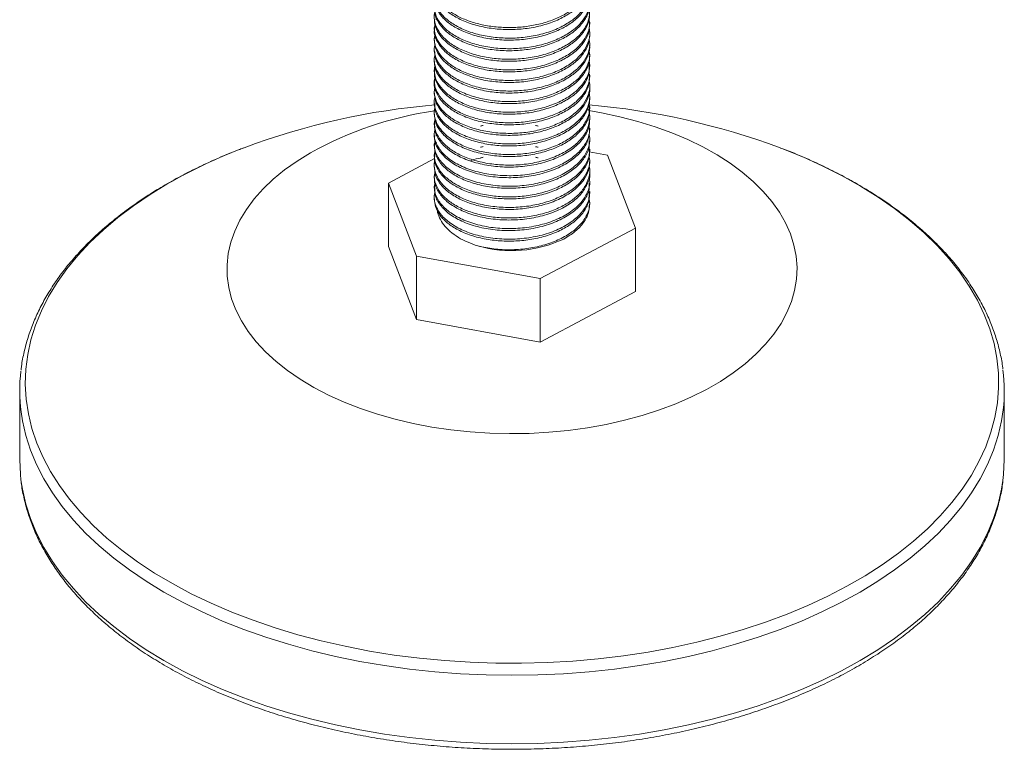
# Model space of a CAD drawing. Header units: millimetres. Extents: x 0 to 210, y 0 to 297.
# Tile 11 of 14: x 117 to 155, y 148 to 176. Entities that reach past the tile are written whole.
import ezdxf

# ---------------------------------------------------------------- set-up
doc = ezdxf.new("R2010")
doc.units = ezdxf.units.MM

msp = doc.modelspace()

# ---------------------------------------------------------------- linework, layer by layer
at = {"color": 7, "linetype": 'Continuous', "lineweight": 15}
for p, q in [((139.065, 175.576), (139.065, 175.653)), ((133.065, 175.449), (133.065, 175.371)), ((139.065, 175.167), (139.065, 175.245)), ((133.065, 175.04), (133.065, 174.963)), ((139.065, 174.759), (139.065, 174.836)), ((133.065, 174.632), (133.065, 174.555)), ((139.065, 174.351), (139.065, 174.428)), ((133.065, 174.224), (133.065, 174.147)), ((133.065, 173.816), (133.065, 173.738)), ((139.065, 173.942), (139.065, 174.02)), ((133.065, 173.407), (133.065, 173.33)), ((139.065, 173.534), (139.065, 173.611)), ((133.065, 172.999), (133.065, 172.922)), ((139.065, 173.126), (139.065, 173.203)), ((133.065, 172.591), (133.065, 172.513)), ((139.065, 172.718), (139.065, 172.795)), ((133.065, 172.182), (133.065, 172.105)), ((139.065, 172.309), (139.065, 172.387)), ((133.065, 171.774), (133.065, 171.697)), ((139.065, 171.901), (139.065, 171.978)), ((139.065, 171.493), (139.065, 171.57)), ((133.065, 171.366), (133.065, 171.289)), ((139.065, 171.085), (139.065, 171.162)), ((133.065, 170.958), (133.065, 170.88)), ((139.75, 170.532), (139.048, 170.659)), ((139.065, 170.676), (139.065, 170.754)), ((133.08, 170.392), (131.296, 169.447)), ((133.065, 170.549), (133.065, 170.472)), ((139.065, 170.268), (139.065, 170.345)), ((140.835, 167.714), (139.75, 170.532)), ((133.065, 170.141), (133.065, 170.064)), ((139.065, 169.86), (139.065, 169.937)), ((133.065, 169.733), (133.065, 169.656)), ((139.065, 169.451), (139.065, 169.529)), ((131.296, 169.447), (132.381, 166.63)), ((131.296, 169.447), (131.296, 166.998)), ((133.065, 169.325), (133.065, 169.247)), ((139.065, 169.043), (139.065, 169.12)), ((133.065, 168.916), (133.065, 168.839)), ((139.065, 168.635), (139.065, 168.712)), ((137.15, 165.763), (140.835, 167.714)), ((140.835, 167.714), (140.835, 165.264)), ((131.296, 166.998), (132.381, 164.18)), ((132.381, 166.63), (137.15, 165.763)), ((132.381, 166.63), (132.381, 164.18)), ((137.15, 165.763), (137.15, 163.313)), ((137.15, 163.313), (140.835, 165.264)), ((132.381, 164.18), (137.15, 163.313)), ((117.065, 161.425), (117.065, 158.782)), ((155.065, 158.782), (155.065, 161.425))]:
    msp.add_line(p, q, dxfattribs=at)
at = {"color": 7, "linetype": 'Continuous', "lineweight": 15, "flags": 128}
for points in [[(128.287, 170.621), (127.769, 170.301), (127.29, 169.96), (126.854, 169.602), (126.461, 169.227), (126.114, 168.837), (125.814, 168.434), (125.563, 168.02), (125.363, 167.598), (125.213, 167.168), (125.115, 166.733), (125.069, 166.295), (125.076, 165.857), (125.134, 165.42), (125.245, 164.986), (125.408, 164.558), (125.621, 164.138), (125.885, 163.726), (126.196, 163.327), (126.555, 162.94), (126.959, 162.569), (127.406, 162.215), (127.895, 161.879), (128.423, 161.564), (128.987, 161.27), (129.584, 161), (130.213, 160.754), (130.869, 160.534), (131.551, 160.34), (132.254, 160.174), (132.974, 160.037), (133.71, 159.928), (134.457, 159.849), (135.212, 159.8), (135.97, 159.781), (136.729, 159.792), (137.485, 159.834), (138.235, 159.906), (138.973, 160.007), (139.698, 160.137), (140.406, 160.296), (141.093, 160.483), (141.756, 160.697), (142.392, 160.936), (142.998, 161.201), (143.57, 161.489), (144.107, 161.798), (144.606, 162.129), (145.064, 162.479), (145.479, 162.846), (145.849, 163.229), (146.173, 163.625), (146.448, 164.034), (146.674, 164.452), (146.849, 164.879), (146.973, 165.311), (147.045, 165.748), (147.065, 166.186), (147.032, 166.624), (146.947, 167.059), (146.81, 167.491), (146.622, 167.915), (146.384, 168.332), (146.096, 168.737), (145.761, 169.131), (145.379, 169.51), (144.953, 169.872), (144.485, 170.218), (143.977, 170.543), (143.43, 170.848), (142.849, 171.13), (142.236, 171.388), (141.593, 171.621), (140.923, 171.828), (140.231, 172.008), (139.519, 172.16), (139.034, 172.246)], [(117.065, 158.782), (117.091, 158.208), (117.113, 158.004)], [(155.013, 157.969), (155.039, 158.208), (155.065, 158.782)]]:
    msp.add_lwpolyline(points, dxfattribs=at)
at = {"color": 8, "linetype": 'Continuous', "lineweight": 15, "flags": 128}
for points in [[(122.784, 169.429), (122.101, 169.014), (121.458, 168.578), (120.855, 168.124), (120.294, 167.651), (119.778, 167.163), (119.307, 166.659), (118.882, 166.142), (118.506, 165.612), (118.178, 165.072), (117.901, 164.522), (117.674, 163.965), (117.498, 163.401), (117.374, 162.834), (117.302, 162.263), (117.282, 161.69), (117.315, 161.118), (117.4, 160.548), (117.537, 159.981), (117.726, 159.419), (117.966, 158.863), (118.256, 158.316), (118.596, 157.778), (118.984, 157.251), (119.42, 156.737), (119.903, 156.237), (120.43, 155.752), (121.002, 155.284), (121.615, 154.835), (122.268, 154.404), (122.96, 153.994), (123.688, 153.605), (124.451, 153.24), (125.247, 152.898), (126.072, 152.58), (126.925, 152.289), (127.804, 152.024), (128.706, 151.785), (129.628, 151.575), (130.568, 151.393), (131.524, 151.24), (132.492, 151.116), (133.47, 151.022), (134.456, 150.958), (135.446, 150.924), (136.437, 150.921), (137.428, 150.947), (138.415, 151.004), (139.395, 151.09), (140.366, 151.206), (141.325, 151.352), (142.269, 151.527), (143.196, 151.73), (144.103, 151.961), (144.988, 152.22), (145.848, 152.505), (146.68, 152.816), (147.483, 153.152), (148.255, 153.512), (148.992, 153.895), (149.693, 154.299), (150.356, 154.725), (150.98, 155.17), (151.561, 155.634), (152.1, 156.114), (152.594, 156.611), (153.042, 157.122), (153.442, 157.645), (153.794, 158.18), (154.097, 158.726), (154.35, 159.279), (154.551, 159.84), (154.701, 160.406), (154.799, 160.975), (154.845, 161.547), (154.838, 162.12), (154.779, 162.691), (154.668, 163.26), (154.506, 163.825), (154.291, 164.383), (154.026, 164.935), (153.711, 165.478), (153.347, 166.01), (152.934, 166.531), (152.475, 167.038), (151.97, 167.531), (151.42, 168.007), (150.828, 168.466), (150.194, 168.907), (149.521, 169.327), (148.811, 169.727), (148.065, 170.104), (147.286, 170.458), (146.475, 170.788), (146.412, 170.812)], [(149.5, 153.669), (148.779, 153.274), (148.022, 152.901), (147.233, 152.552), (146.413, 152.226), (145.565, 151.926), (144.691, 151.652), (143.793, 151.405), (142.874, 151.185), (141.937, 150.994), (140.983, 150.831), (140.016, 150.697), (139.038, 150.592), (138.051, 150.517), (137.06, 150.472), (136.065, 150.457), (135.071, 150.472), (134.079, 150.517), (133.093, 150.592), (132.115, 150.697), (131.148, 150.831), (130.194, 150.994), (129.256, 151.185), (128.337, 151.405), (127.439, 151.652), (126.565, 151.926), (125.717, 152.226), (124.897, 152.552), (124.108, 152.901), (123.352, 153.274), (122.63, 153.669), (121.946, 154.086), (121.3, 154.523), (120.694, 154.978), (120.131, 155.451), (119.611, 155.941), (119.136, 156.446), (118.708, 156.964), (118.327, 157.495), (117.995, 158.036), (117.713, 158.586), (117.48, 159.145), (117.299, 159.709), (117.169, 160.279), (117.116, 160.621)], [(155.024, 160.703), (154.961, 160.279), (154.831, 159.709), (154.65, 159.145), (154.418, 158.586), (154.135, 158.036), (153.803, 157.495), (153.423, 156.964), (152.994, 156.446), (152.52, 155.941), (152, 155.451), (151.437, 154.978), (150.831, 154.523), (150.185, 154.086), (149.5, 153.669)], [(117.113, 158.004), (117.169, 157.636), (117.299, 157.066), (117.48, 156.502), (117.713, 155.943), (117.995, 155.393), (118.327, 154.851), (118.708, 154.321), (119.136, 153.803), (119.611, 153.298), (120.131, 152.808), (120.694, 152.335), (121.3, 151.88), (121.946, 151.443), (122.63, 151.026), (123.352, 150.631), (124.108, 150.258), (124.897, 149.909), (125.717, 149.583), (126.565, 149.283), (127.439, 149.009), (128.337, 148.762), (129.256, 148.542), (130.194, 148.351), (131.148, 148.187), (132.115, 148.053), (133.093, 147.949), (134.079, 147.874), (135.071, 147.829), (136.065, 147.814), (137.06, 147.829), (138.051, 147.874), (139.038, 147.949), (140.016, 148.053), (140.983, 148.187), (141.937, 148.351), (142.874, 148.542), (143.793, 148.762), (144.691, 149.009), (145.565, 149.283), (146.413, 149.583), (147.233, 149.909), (148.022, 150.258), (148.779, 150.631), (149.5, 151.026), (150.185, 151.443), (150.831, 151.88), (151.437, 152.335), (152, 152.808), (152.52, 153.298), (152.994, 153.803), (153.423, 154.321), (153.803, 154.851), (154.135, 155.393), (154.418, 155.943), (154.65, 156.502), (154.831, 157.066), (154.961, 157.636), (155.013, 157.969)]]:
    msp.add_lwpolyline(points, dxfattribs=at)
at = {"color": 7, "linetype": 'Continuous', "lineweight": 15}
for centre, radius, start, end in [((135.467, 144.661), 27.909, 94.8985, 110.4266), ((135.204, 158.071), 14.331, 98.5451, 118.8598), ((136.577, 144.276), 28.3, 69.6639, 84.996), ((136.053, 171.588), 4.746, 254.0085, 295.0487), ((123.419, 161.425), 6.354, 173.0391, 187.2718), ((148.712, 161.425), 6.353, 353.4738, 7.2375)]:
    msp.add_arc(centre, radius, start, end, dxfattribs=at)
at = {"color": 8, "linetype": 'Continuous', "lineweight": 15}
msp.add_arc((132.94, 151.674), 20.455, 110.6505, 119.7712, dxfattribs=at)
at = {"color": 7, "linetype": 'Continuous', "lineweight": 15}
for points, knots in [([(139.058, 177.209), (139.051, 177.096), (139.035, 176.856), (138.85, 176.508), (138.551, 176.177), (138.139, 175.887), (137.627, 175.647), (137.042, 175.476), (136.424, 175.382), (135.796, 175.364), (135.175, 175.42), (134.584, 175.552), (134.059, 175.754), (133.633, 176.01), (133.312, 176.311), (133.124, 176.643), (133.043, 176.882), (133.066, 177.002), (133.066, 177.004)], [0, 0, 0, 0, 0.059936, 0.127127, 0.192112, 0.258822, 0.327207, 0.395734, 0.462848, 0.527815, 0.59461, 0.663028, 0.73153, 0.798565, 0.863521, 0.9304, 0.998849, 1, 1, 1, 1]), ([(133.09, 177.251), (133.077, 177.166), (133.049, 176.976), (133.136, 176.684), (133.318, 176.39), (133.594, 176.122), (133.955, 175.887), (134.399, 175.693), (134.906, 175.55), (135.449, 175.466), (136.003, 175.441), (136.558, 175.475), (137.104, 175.57), (137.622, 175.726), (138.082, 175.936), (138.463, 176.187), (138.759, 176.47), (138.962, 176.782), (139.074, 177.112), (139.059, 177.335), (139.051, 177.445)], [0, 0, 0, 0, 0.045775, 0.103029, 0.158993, 0.213359, 0.269223, 0.326429, 0.383971, 0.440806, 0.495965, 0.550661, 0.607198, 0.664671, 0.722044, 0.778292, 0.832742, 0.888288, 0.945337, 1, 1, 1, 1]), ([(133.097, 176.839), (133.084, 176.782), (133.041, 176.606), (133.118, 176.312), (133.314, 175.98), (133.633, 175.679), (134.059, 175.423), (134.584, 175.221), (135.175, 175.089), (135.796, 175.033), (136.424, 175.05), (137.042, 175.145), (137.627, 175.316), (138.139, 175.556), (138.55, 175.846), (138.853, 176.177), (139.03, 176.54), (139.092, 176.84), (139.047, 177.009), (139.036, 177.05)], [0, 0, 0, 0, 0.031033, 0.095452, 0.158394, 0.219526, 0.282615, 0.347085, 0.411475, 0.474338, 0.53548, 0.598644, 0.663136, 0.727495, 0.790278, 0.851438, 0.914674, 0.979187, 1, 1, 1, 1]), ([(139.059, 176.8), (139.061, 176.788), (139.084, 176.648), (138.997, 176.381), (138.798, 176.024), (138.469, 175.702), (138.036, 175.421), (137.504, 175.196), (136.909, 175.04), (136.287, 174.963), (135.659, 174.962), (135.043, 175.034), (134.462, 175.182), (133.957, 175.397), (133.553, 175.664), (133.263, 175.973), (133.09, 176.288), (133.081, 176.501), (133.076, 176.597)], [0, 0, 0, 0, 0.006306, 0.07469, 0.141394, 0.206382, 0.273579, 0.34213, 0.410479, 0.477095, 0.54211, 0.609382, 0.677954, 0.746266, 0.812793, 0.877842, 0.945187, 1, 1, 1, 1]), ([(133.095, 176.436), (133.085, 176.403), (133.038, 176.253), (133.093, 175.98), (133.259, 175.642), (133.554, 175.333), (133.957, 175.066), (134.462, 174.851), (135.043, 174.703), (135.659, 174.631), (136.287, 174.632), (136.909, 174.709), (137.504, 174.865), (138.035, 175.09), (138.469, 175.371), (138.797, 175.693), (139.002, 176.05), (139.088, 176.371), (139.049, 176.564), (139.036, 176.63)], [0, 0, 0, 0, 0.018025, 0.082642, 0.146086, 0.207367, 0.27004, 0.334395, 0.398994, 0.462369, 0.523617, 0.586375, 0.650764, 0.715344, 0.778649, 0.839872, 0.902712, 0.967134, 1, 1, 1, 1]), ([(139.05, 176.392), (139.055, 176.352), (139.072, 176.184), (138.965, 175.893), (138.736, 175.543), (138.383, 175.229), (137.927, 174.959), (137.379, 174.747), (136.775, 174.609), (136.151, 174.548), (135.524, 174.563), (134.912, 174.652), (134.345, 174.815), (133.861, 175.043), (133.48, 175.32), (133.216, 175.636), (133.075, 175.931), (133.08, 176.118), (133.082, 176.188)], [0, 0, 0, 0, 0.021256, 0.089401, 0.155555, 0.22082, 0.28844, 0.357083, 0.425181, 0.491238, 0.556575, 0.624259, 0.69291, 0.760959, 0.826916, 0.892334, 0.960079, 1, 1, 1, 1]), ([(133.087, 176.034), (133.084, 176.025), (133.037, 175.899), (133.075, 175.648), (133.21, 175.305), (133.481, 174.989), (133.86, 174.712), (134.345, 174.484), (134.912, 174.321), (135.524, 174.232), (136.151, 174.217), (136.775, 174.278), (137.379, 174.416), (137.927, 174.628), (138.384, 174.898), (138.735, 175.212), (138.968, 175.562), (139.081, 175.902), (139.052, 176.12), (139.04, 176.209)], [0, 0, 0, 0, 0.004926, 0.069679, 0.133571, 0.195268, 0.257475, 0.321654, 0.386401, 0.450235, 0.511857, 0.574157, 0.638382, 0.703122, 0.766896, 0.82845, 0.890842, 0.955111, 1, 1, 1, 1]), ([(139.048, 175.984), (139.051, 175.916), (139.06, 175.719), (138.925, 175.406), (138.669, 175.063), (138.293, 174.758), (137.815, 174.499), (137.251, 174.302), (136.641, 174.181), (136.014, 174.137), (135.389, 174.167), (134.783, 174.273), (134.231, 174.452), (133.769, 174.691), (133.411, 174.978), (133.175, 175.3), (133.061, 175.574), (133.077, 175.736), (133.081, 175.779)], [0, 0, 0, 0, 0.036211, 0.104044, 0.169595, 0.235402, 0.303374, 0.372033, 0.439808, 0.505268, 0.571176, 0.6392, 0.707855, 0.775569, 0.840945, 0.906953, 0.975027, 1, 1, 1, 1]), ([(139.052, 175.576), (139.05, 175.479), (139.045, 175.256), (138.88, 174.92), (138.596, 174.585), (138.198, 174.289), (137.698, 174.042), (137.12, 173.861), (136.505, 173.756), (135.877, 173.729), (135.255, 173.776), (134.657, 173.898), (134.122, 174.091), (133.682, 174.341), (133.348, 174.637), (133.141, 174.966), (133.049, 175.218), (133.071, 175.354), (133.074, 175.371)], [0, 0, 0, 0, 0.051121, 0.118572, 0.183687, 0.250079, 0.318332, 0.386931, 0.454311, 0.519381, 0.585864, 0.654157, 0.722739, 0.790047, 0.855078, 0.921652, 0.989983, 1, 1, 1, 1]), ([(133.09, 175.604), (133.078, 175.509), (133.05, 175.295), (133.172, 174.969), (133.412, 174.647), (133.769, 174.36), (134.231, 174.121), (134.783, 173.942), (135.389, 173.836), (136.014, 173.806), (136.641, 173.85), (137.251, 173.971), (137.815, 174.168), (138.293, 174.427), (138.668, 174.732), (138.927, 175.075), (139.066, 175.413), (139.054, 175.635), (139.049, 175.728)], [0, 0, 0, 0, 0.052617, 0.1178691, 0.1811409, 0.2438064, 0.3087132, 0.3745212, 0.4397255, 0.5029012, 0.5656471, 0.6306121, 0.6964247, 0.7615792, 0.8246574, 0.8874908, 0.9525122, 1, 1, 1, 1]), ([(133.096, 175.202), (133.082, 175.131), (133.044, 174.941), (133.136, 174.635), (133.349, 174.306), (133.682, 174.01), (134.122, 173.76), (134.657, 173.567), (135.255, 173.445), (135.877, 173.398), (136.505, 173.425), (137.12, 173.53), (137.698, 173.711), (138.198, 173.958), (138.595, 174.254), (138.884, 174.589), (139.043, 174.956), (139.093, 175.243), (139.047, 175.397), (139.039, 175.424)], [0, 0, 0, 0, 0.038718, 0.102991, 0.165611, 0.22678, 0.290092, 0.3546, 0.418837, 0.481372, 0.542578, 0.605957, 0.670481, 0.734681, 0.79713, 0.858378, 0.921824, 0.986363, 1, 1, 1, 1]), ([(133.097, 174.799), (133.084, 174.752), (133.039, 174.587), (133.107, 174.301), (133.291, 173.967), (133.6, 173.663), (134.017, 173.402), (134.534, 173.195), (135.121, 173.056), (135.741, 172.994), (136.368, 173.005), (136.988, 173.092), (137.577, 173.257), (138.098, 173.491), (138.518, 173.778), (138.831, 174.105), (139.019, 174.466), (139.09, 174.774), (139.048, 174.953), (139.036, 175.004)], [0, 0, 0, 0, 0.025762, 0.090268, 0.153421, 0.214581, 0.277508, 0.341938, 0.40642, 0.469497, 0.53065, 0.593655, 0.658113, 0.72257, 0.78557, 0.846724, 0.909805, 0.974289, 1, 1, 1, 1]), ([(139.063, 175.167), (139.051, 175.043), (139.028, 174.792), (138.828, 174.435), (138.518, 174.109), (138.097, 173.822), (137.577, 173.588), (136.988, 173.423), (136.368, 173.336), (135.741, 173.325), (135.121, 173.387), (134.534, 173.526), (134.017, 173.733), (133.6, 173.994), (133.294, 174.298), (133.099, 174.625), (133.08, 174.852), (133.07, 174.963)], [0, 0, 0, 0, 0.065938, 0.132938, 0.197891, 0.264806, 0.333266, 0.401729, 0.468648, 0.533601, 0.600597, 0.669085, 0.737518, 0.804354, 0.869314, 0.93639, 1, 1, 1, 1]), ([(133.093, 174.397), (133.085, 174.374), (133.037, 174.233), (133.085, 173.969), (133.238, 173.629), (133.524, 173.318), (133.917, 173.046), (134.414, 172.826), (134.989, 172.672), (135.604, 172.593), (136.232, 172.587), (136.855, 172.658), (137.454, 172.806), (137.992, 173.027), (138.435, 173.303), (138.772, 173.622), (138.989, 173.976), (139.085, 174.305), (139.05, 174.508), (139.037, 174.583)], [0, 0, 0, 0, 0.012718, 0.077397, 0.141029, 0.202447, 0.264937, 0.329228, 0.393894, 0.457462, 0.51883, 0.581408, 0.645738, 0.71039, 0.773892, 0.835217, 0.897881, 0.962249, 1, 1, 1, 1]), ([(139.055, 174.759), (139.058, 174.735), (139.079, 174.584), (138.985, 174.307), (138.773, 173.953), (138.435, 173.634), (137.992, 173.358), (137.454, 173.137), (136.855, 172.989), (136.232, 172.918), (135.604, 172.924), (134.989, 173.003), (134.414, 173.157), (133.917, 173.377), (133.523, 173.649), (133.243, 173.96), (133.083, 174.267), (133.081, 174.47), (133.08, 174.555)], [0, 0, 0, 0, 0.012373, 0.080668, 0.147157, 0.212224, 0.279601, 0.348199, 0.416455, 0.482852, 0.547964, 0.615412, 0.684025, 0.752239, 0.818542, 0.883708, 0.951224, 1, 1, 1, 1]), ([(133.083, 173.968), (133.074, 173.858), (133.056, 173.63), (133.196, 173.293), (133.452, 172.974), (133.823, 172.693), (134.298, 172.461), (134.859, 172.291), (135.469, 172.195), (136.095, 172.174), (136.721, 172.228), (137.327, 172.359), (137.882, 172.565), (138.348, 172.831), (138.708, 173.141), (138.952, 173.488), (139.077, 173.836), (139.054, 174.063), (139.043, 174.163)], [0, 0, 0, 0, 0.059754, 0.124129, 0.186376, 0.248685, 0.313093, 0.378201, 0.442522, 0.504677, 0.567084, 0.631542, 0.696648, 0.760913, 0.822981, 0.885484, 0.949992, 1, 1, 1, 1]), ([(139.049, 174.35), (139.053, 174.299), (139.067, 174.119), (138.95, 173.819), (138.709, 173.472), (138.347, 173.162), (137.882, 172.896), (137.327, 172.69), (136.721, 172.559), (136.095, 172.505), (135.469, 172.526), (134.859, 172.622), (134.298, 172.792), (133.823, 173.024), (133.451, 173.305), (133.198, 173.624), (133.069, 173.91), (133.079, 174.088), (133.083, 174.147)], [0, 0, 0, 0, 0.027331, 0.095358, 0.161272, 0.226727, 0.294498, 0.363157, 0.431132, 0.496944, 0.56249, 0.630321, 0.698982, 0.766904, 0.832613, 0.898257, 0.966145, 1, 1, 1, 1]), ([(139.049, 173.943), (139.05, 173.863), (139.054, 173.655), (138.908, 173.333), (138.64, 172.993), (138.255, 172.691), (137.768, 172.437), (137.198, 172.247), (136.586, 172.132), (135.958, 172.095), (135.334, 172.132), (134.732, 172.245), (134.186, 172.429), (133.733, 172.673), (133.385, 172.963), (133.16, 173.288), (133.056, 173.554), (133.075, 173.705), (133.079, 173.738)], [0, 0, 0, 0, 0.042273, 0.10996, 0.175301, 0.241353, 0.309448, 0.378092, 0.445715, 0.510983, 0.577132, 0.645275, 0.713909, 0.781466, 0.846669, 0.912915, 0.981102, 1, 1, 1, 1]), ([(139.056, 173.535), (139.05, 173.427), (139.038, 173.192), (138.859, 172.847), (138.565, 172.516), (138.158, 172.223), (137.649, 171.982), (137.067, 171.807), (136.45, 171.709), (135.822, 171.689), (135.2, 171.742), (134.607, 171.871), (134.078, 172.07), (133.649, 172.324), (133.323, 172.623), (133.129, 172.955), (133.045, 173.198), (133.068, 173.323), (133.069, 173.33)], [0, 0, 0, 0, 0.057151, 0.124427, 0.189443, 0.256055, 0.324401, 0.392953, 0.460155, 0.525143, 0.591842, 0.660224, 0.728753, 0.795878, 0.860847, 0.927632, 0.996046, 1, 1, 1, 1]), ([(133.097, 173.163), (133.083, 173.101), (133.042, 172.922), (133.124, 172.624), (133.325, 172.292), (133.648, 171.993), (134.078, 171.739), (134.607, 171.54), (135.2, 171.411), (135.822, 171.358), (136.45, 171.378), (137.067, 171.476), (137.649, 171.651), (138.158, 171.892), (138.564, 172.185), (138.863, 172.516), (139.034, 172.881), (139.092, 173.177), (139.047, 173.341), (139.037, 173.378)], [0, 0, 0, 0, 0.033467, 0.097843, 0.160685, 0.221818, 0.28498, 0.349464, 0.413808, 0.476569, 0.537721, 0.600955, 0.66546, 0.729771, 0.79245, 0.853628, 0.916932, 0.981456, 1, 1, 1, 1]), ([(133.093, 173.565), (133.08, 173.48), (133.047, 173.276), (133.157, 172.957), (133.386, 172.632), (133.733, 172.342), (134.186, 172.098), (134.732, 171.914), (135.334, 171.801), (135.958, 171.764), (136.586, 171.801), (137.198, 171.916), (137.768, 172.106), (138.255, 172.36), (138.64, 172.662), (138.908, 173.002), (139.058, 173.338), (139.053, 173.56), (139.051, 173.654)], [0, 0, 0, 0, 0.047523, 0.113219, 0.177043, 0.239862, 0.304951, 0.371076, 0.436728, 0.50046, 0.563343, 0.628494, 0.694629, 0.760236, 0.823873, 0.886826, 0.952039, 1, 1, 1, 1]), ([(133.096, 172.76), (133.085, 172.723), (133.038, 172.568), (133.097, 172.291), (133.269, 171.954), (133.569, 171.647), (133.976, 171.382), (134.485, 171.169), (135.068, 171.024), (135.685, 170.955), (136.313, 170.959), (136.934, 171.04), (137.528, 171.198), (138.055, 171.427), (138.485, 171.709), (138.808, 172.033), (139.008, 172.391), (139.089, 172.708), (139.049, 172.897), (139.036, 172.958)], [0, 0, 0, 0, 0.020476, 0.08506, 0.148414, 0.209646, 0.272402, 0.336783, 0.401347, 0.46463, 0.525838, 0.588676, 0.653089, 0.717633, 0.780843, 0.842034, 0.904952, 0.969396, 1, 1, 1, 1]), ([(139.062, 173.126), (139.063, 173.119), (139.086, 172.984), (139.003, 172.722), (138.809, 172.364), (138.484, 172.04), (138.055, 171.758), (137.528, 171.529), (136.934, 171.371), (136.313, 171.29), (135.685, 171.286), (135.068, 171.355), (134.485, 171.5), (133.976, 171.713), (133.568, 171.978), (133.273, 172.285), (133.093, 172.604), (133.08, 172.822), (133.075, 172.922)], [0, 0, 0, 0, 0.003502, 0.071922, 0.138722, 0.203688, 0.270799, 0.339324, 0.407712, 0.474427, 0.539411, 0.606598, 0.675147, 0.743499, 0.810127, 0.875137, 0.9424, 1, 1, 1, 1]), ([(133.089, 172.358), (133.084, 172.345), (133.037, 172.214), (133.078, 171.959), (133.219, 171.617), (133.494, 171.302), (133.878, 171.027), (134.367, 170.802), (134.936, 170.641), (135.549, 170.555), (136.176, 170.544), (136.8, 170.607), (137.403, 170.749), (137.948, 170.963), (138.4, 171.235), (138.747, 171.551), (138.975, 171.902), (139.082, 172.239), (139.051, 172.452), (139.039, 172.537)], [0, 0, 0, 0, 0.007395, 0.072126, 0.135939, 0.197537, 0.259835, 0.324052, 0.388776, 0.452528, 0.514059, 0.576449, 0.64071, 0.705424, 0.769114, 0.830585, 0.893065, 0.957368, 1, 1, 1, 1]), ([(139.052, 172.717), (139.056, 172.683), (139.075, 172.52), (138.971, 172.233), (138.748, 171.882), (138.4, 171.567), (137.948, 171.294), (137.403, 171.08), (136.8, 170.938), (136.176, 170.875), (135.549, 170.886), (134.936, 170.972), (134.366, 171.133), (133.878, 171.358), (133.493, 171.633), (133.224, 171.948), (133.077, 172.247), (133.08, 172.439), (133.082, 172.514)], [0, 0, 0, 0, 0.018445, 0.086641, 0.152903, 0.218095, 0.285641, 0.354272, 0.422423, 0.48859, 0.553846, 0.621457, 0.690099, 0.758203, 0.824272, 0.8896, 0.957275, 1, 1, 1, 1]), ([(133.095, 171.945), (133.081, 171.859), (133.046, 171.655), (133.15, 171.337), (133.374, 171.011), (133.715, 170.722), (134.156, 170.479), (134.685, 170.293), (135.273, 170.177), (135.899, 170.131), (136.548, 170.162), (137.197, 170.281), (137.798, 170.484), (138.305, 170.758), (138.695, 171.084), (138.956, 171.444), (139.072, 171.827), (139.081, 172.134), (139.006, 172.303), (138.986, 172.346)], [0, 0, 0, 0, 0.044947, 0.106919, 0.167177, 0.22634, 0.286526, 0.347735, 0.408625, 0.467896, 0.530644, 0.595707, 0.661814, 0.727276, 0.790505, 0.853934, 0.915735, 0.97809, 1, 1, 1, 1]), ([(139.055, 172.31), (139.05, 172.203), (139.039, 171.97), (138.863, 171.627), (138.57, 171.296), (138.168, 171.005), (137.669, 170.765), (137.101, 170.591), (136.497, 170.49), (135.866, 170.463), (135.223, 170.512), (134.594, 170.648), (134.04, 170.862), (133.595, 171.137), (133.276, 171.461), (133.09, 171.789), (133.08, 172.009), (133.076, 172.106)], [0, 0, 0, 0, 0.056395, 0.123559, 0.188454, 0.25489, 0.321859, 0.389082, 0.45509, 0.518857, 0.589256, 0.661599, 0.734073, 0.804846, 0.873651, 0.944835, 1, 1, 1, 1]), ([(139.044, 171.901), (139.049, 171.842), (139.067, 171.64), (138.919, 171.304), (138.616, 170.922), (138.162, 170.588), (137.585, 170.32), (136.92, 170.14), (136.218, 170.056), (135.509, 170.07), (134.823, 170.177), (134.202, 170.377), (133.693, 170.653), (133.324, 170.988), (133.099, 171.342), (133.084, 171.585), (133.077, 171.697)], [0, 0, 0, 0, 0.0311696, 0.1074801, 0.1809869, 0.2557224, 0.3326529, 0.4096024, 0.4843919, 0.5578632, 0.6341394, 0.7113534, 0.787282, 0.8605203, 0.9357872, 1, 1, 1, 1]), ([(133.1, 171.543), (133.088, 171.507), (133.031, 171.338), (133.105, 171.032), (133.319, 170.657), (133.695, 170.322), (134.201, 170.046), (134.823, 169.846), (135.509, 169.739), (136.218, 169.725), (136.92, 169.809), (137.585, 169.989), (138.163, 170.257), (138.615, 170.591), (138.921, 170.973), (139.077, 171.35), (139.05, 171.593), (139.039, 171.693)], [0, 0, 0, 0, 0.020203, 0.093201, 0.164466, 0.23381, 0.305701, 0.37881, 0.451031, 0.520596, 0.591409, 0.664267, 0.737107, 0.807869, 0.877468, 0.949721, 1, 1, 1, 1]), ([(139.06, 171.493), (139.047, 171.358), (139.022, 171.081), (138.777, 170.688), (138.393, 170.331), (137.873, 170.029), (137.242, 169.805), (136.553, 169.675), (135.844, 169.644), (135.143, 169.706), (134.484, 169.863), (133.918, 170.106), (133.478, 170.415), (133.191, 170.773), (133.056, 171.073), (133.079, 171.247), (133.084, 171.288)], [0, 0, 0, 0, 0.071664, 0.146644, 0.220007, 0.296158, 0.373381, 0.449451, 0.52276, 0.597851, 0.6749, 0.75171, 0.826128, 0.899881, 0.976378, 1, 1, 1, 1]), ([(134.952, 171.673), (134.934, 171.669), (134.9, 171.661), (134.865, 171.653), (134.848, 171.649)], [0, 0, 0, 0, 0.499986, 1, 1, 1, 1]), ([(137.079, 171.647), (137.062, 171.651), (137.027, 171.659), (136.993, 171.667), (136.976, 171.671)], [0, 0, 0, 0, 0.500008, 1, 1, 1, 1]), ([(133.096, 171.101), (133.082, 171.012), (133.046, 170.79), (133.187, 170.442), (133.479, 170.084), (133.918, 169.775), (134.484, 169.532), (135.143, 169.375), (135.844, 169.313), (136.553, 169.344), (137.242, 169.474), (137.873, 169.698), (138.392, 170), (138.781, 170.357), (139.012, 170.759), (139.098, 171.097), (139.045, 171.287), (139.032, 171.335)], [0, 0, 0, 0, 0.048478, 0.120746, 0.190422, 0.260725, 0.33329, 0.406079, 0.477019, 0.546275, 0.61814, 0.691093, 0.763035, 0.832341, 0.903177, 0.975934, 1, 1, 1, 1]), ([(139.043, 171.084), (139.048, 171.018), (139.063, 170.808), (138.91, 170.474), (138.615, 170.108), (138.194, 169.793), (137.661, 169.534), (137.044, 169.351), (136.389, 169.253), (135.736, 169.241), (135.106, 169.307), (134.521, 169.447), (134.007, 169.655), (133.593, 169.917), (133.29, 170.22), (133.098, 170.546), (133.08, 170.771), (133.071, 170.881)], [0, 0, 0, 0, 0.035304, 0.111479, 0.180548, 0.250755, 0.323027, 0.395561, 0.466519, 0.535309, 0.602235, 0.67061, 0.738893, 0.805556, 0.870396, 0.937378, 1, 1, 1, 1]), ([(125.705, 170.806), (125.639, 170.782), (125.307, 170.66), (124.733, 170.418), (123.989, 170.079), (123.276, 169.717), (122.593, 169.335), (121.943, 168.932), (121.327, 168.51), (120.748, 168.071), (120.206, 167.614), (119.703, 167.141), (119.241, 166.653), (118.82, 166.152), (118.442, 165.638), (118.109, 165.114), (117.82, 164.58), (117.577, 164.038), (117.38, 163.491), (117.232, 162.938), (117.146, 162.519), (117.124, 162.284), (117.119, 162.235)], [0, 0, 0, 0, 0.01353, 0.067793, 0.122077, 0.17638, 0.230703, 0.28504, 0.339387, 0.393733, 0.448066, 0.50237, 0.556625, 0.610808, 0.664892, 0.718849, 0.772654, 0.826283, 0.879726, 0.932983, 0.986068, 1, 1, 1, 1]), ([(133.092, 170.745), (133.078, 170.638), (133.047, 170.412), (133.169, 170.075), (133.407, 169.753), (133.761, 169.466), (134.22, 169.226), (134.769, 169.046), (135.373, 168.939), (135.996, 168.906), (136.622, 168.948), (137.228, 169.066), (137.786, 169.257), (138.262, 169.508), (138.638, 169.803), (138.916, 170.152), (139.073, 170.516), (139.051, 170.765), (139.041, 170.871)], [0, 0, 0, 0, 0.0582604, 0.1224592, 0.1847349, 0.2463313, 0.3101376, 0.3748605, 0.4390265, 0.5012354, 0.562885, 0.626733, 0.6903095, 0.753337, 0.814488, 0.8749625, 0.9469194, 1, 1, 1, 1]), ([(139.048, 170.676), (139.052, 170.618), (139.064, 170.431), (138.94, 170.126), (138.693, 169.781), (138.327, 169.473), (137.858, 169.21), (137.301, 169.008), (136.694, 168.881), (136.069, 168.83), (135.449, 168.854), (134.849, 168.951), (134.299, 169.118), (133.832, 169.345), (133.455, 169.626), (133.194, 169.955), (133.063, 170.247), (133.079, 170.422), (133.084, 170.472)], [0, 0, 0, 0, 0.031134, 0.098944, 0.164576, 0.230024, 0.297735, 0.366256, 0.434027, 0.499585, 0.565105, 0.631639, 0.698944, 0.765539, 0.830034, 0.899466, 0.97137, 1, 1, 1, 1]), ([(134.957, 170.857), (134.939, 170.853), (134.904, 170.845), (134.87, 170.837), (134.853, 170.833)], [0, 0, 0, 0, 0.499989, 1, 1, 1, 1]), ([(137.08, 170.83), (137.063, 170.834), (137.028, 170.842), (136.993, 170.85), (136.976, 170.854)], [0, 0, 0, 0, 0.50001, 1, 1, 1, 1]), ([(155.01, 162.268), (155.009, 162.285), (154.99, 162.487), (154.912, 162.872), (154.772, 163.422), (154.582, 163.966), (154.347, 164.505), (154.067, 165.035), (153.743, 165.558), (153.374, 166.07), (152.963, 166.57), (152.51, 167.058), (152.015, 167.532), (151.482, 167.991), (150.91, 168.432), (150.302, 168.857), (149.659, 169.262), (148.983, 169.648), (148.275, 170.014), (147.536, 170.357), (146.921, 170.62), (146.544, 170.761), (146.432, 170.803)], [0, 0, 0, 0, 0.004883, 0.057901, 0.110994, 0.16421, 0.217583, 0.271132, 0.324861, 0.378763, 0.432819, 0.487005, 0.541295, 0.595664, 0.650088, 0.704548, 0.759027, 0.813514, 0.867996, 0.922469, 0.976927, 1, 1, 1, 1]), ([(133.084, 170.306), (133.081, 170.3), (133.038, 170.178), (133.075, 169.935), (133.205, 169.598), (133.474, 169.279), (133.863, 168.992), (134.38, 168.754), (134.987, 168.588), (135.639, 168.506), (136.305, 168.507), (136.95, 168.592), (137.551, 168.757), (138.075, 168.987), (138.499, 169.271), (138.818, 169.595), (139.011, 169.954), (139.089, 170.256), (139.051, 170.429), (139.042, 170.474)], [0, 0, 0, 0, 0.00356, 0.067379, 0.130377, 0.191265, 0.257393, 0.325723, 0.394577, 0.462197, 0.527481, 0.594457, 0.659213, 0.724036, 0.787466, 0.848935, 0.912228, 0.977004, 1, 1, 1, 1]), ([(139.058, 170.268), (139.051, 170.157), (139.036, 169.92), (138.856, 169.577), (138.56, 169.244), (138.136, 168.942), (137.591, 168.692), (136.967, 168.518), (136.309, 168.43), (135.643, 168.429), (135.004, 168.508), (134.418, 168.665), (133.922, 168.884), (133.527, 169.154), (133.246, 169.465), (133.084, 169.773), (133.081, 169.977), (133.079, 170.064)], [0, 0, 0, 0, 0.059282, 0.125187, 0.188901, 0.259437, 0.331831, 0.404264, 0.47491, 0.543749, 0.615044, 0.683515, 0.7516, 0.817795, 0.882808, 0.950159, 1, 1, 1, 1]), ([(134.856, 170.412), (134.735, 170.392), (134.594, 170.368), (134.481, 170.318), (134.465, 170.312)], [0, 0, 0, 0, 0.862906, 1, 1, 1, 1]), ([(134.952, 170.448), (134.934, 170.444), (134.899, 170.436), (134.865, 170.428), (134.848, 170.424)], [0, 0, 0, 0, 0.499986, 1, 1, 1, 1]), ([(137.08, 170.422), (137.062, 170.426), (137.028, 170.434), (136.994, 170.442), (136.977, 170.446)], [0, 0, 0, 0, 0.500008, 1, 1, 1, 1]), ([(133.095, 169.886), (133.081, 169.815), (133.045, 169.627), (133.139, 169.322), (133.352, 168.994), (133.686, 168.7), (134.126, 168.451), (134.661, 168.258), (135.257, 168.137), (135.878, 168.091), (136.501, 168.118), (137.108, 168.22), (137.675, 168.395), (138.171, 168.634), (138.577, 168.929), (138.883, 169.274), (139.047, 169.662), (139.097, 169.957), (139.046, 170.109), (139.039, 170.127)], [0, 0, 0, 0, 0.038199, 0.102314, 0.164763, 0.225804, 0.288992, 0.353359, 0.417448, 0.479837, 0.540905, 0.603001, 0.666225, 0.729194, 0.790558, 0.855336, 0.922468, 0.990763, 1, 1, 1, 1]), ([(139.062, 169.86), (139.063, 169.854), (139.092, 169.705), (138.989, 169.412), (138.748, 169.015), (138.342, 168.662), (137.81, 168.368), (137.17, 168.153), (136.477, 168.034), (135.768, 168.013), (135.07, 168.085), (134.418, 168.253), (133.865, 168.503), (133.439, 168.818), (133.17, 169.181), (133.049, 169.469), (133.075, 169.628), (133.079, 169.655)], [0, 0, 0, 0, 0.002912, 0.079813, 0.154459, 0.228037, 0.30441, 0.381618, 0.45744, 0.530649, 0.606052, 0.683185, 0.759841, 0.83389, 0.907991, 0.98467, 1, 1, 1, 1]), ([(133.099, 169.476), (133.084, 169.399), (133.041, 169.189), (133.165, 168.85), (133.44, 168.487), (133.865, 168.172), (134.418, 167.921), (135.07, 167.754), (135.768, 167.682), (136.477, 167.703), (137.17, 167.822), (137.81, 168.037), (138.343, 168.331), (138.746, 168.684), (138.994, 169.081), (139.095, 169.428), (139.046, 169.631), (139.032, 169.69)], [0, 0, 0, 0, 0.04211, 0.114579, 0.184612, 0.254596, 0.327043, 0.399942, 0.471205, 0.540394, 0.612054, 0.685024, 0.757204, 0.826742, 0.89729, 0.96997, 1, 1, 1, 1]), ([(133.095, 169.105), (133.088, 169.086), (133.029, 168.936), (133.086, 168.645), (133.272, 168.266), (133.625, 167.923), (134.111, 167.636), (134.717, 167.422), (135.396, 167.3), (136.103, 167.272), (136.809, 167.339), (137.483, 167.504), (138.078, 167.76), (138.552, 168.084), (138.881, 168.459), (139.058, 168.824), (139.048, 169.061), (139.044, 169.155)], [0, 0, 0, 0, 0.010597, 0.0846423, 0.1572619, 0.2274674, 0.2999159, 0.3739307, 0.4473883, 0.5182698, 0.5895041, 0.6631233, 0.73707, 0.8092321, 0.8795021, 0.9523723, 1, 1, 1, 1]), ([(139.044, 169.452), (139.047, 169.369), (139.055, 169.144), (138.88, 168.79), (138.552, 168.415), (138.078, 168.091), (137.483, 167.835), (136.809, 167.67), (136.103, 167.603), (135.396, 167.631), (134.717, 167.753), (134.111, 167.967), (133.623, 168.254), (133.279, 168.597), (133.085, 168.935), (133.085, 169.157), (133.085, 169.248)], [0, 0, 0, 0, 0.043599, 0.11956, 0.192811, 0.268034, 0.345117, 0.421859, 0.496115, 0.570003, 0.646576, 0.72373, 0.799252, 0.872435, 0.948135, 1, 1, 1, 1]), ([(139.059, 169.044), (139.049, 168.919), (139.029, 168.661), (138.815, 168.291), (138.484, 167.955), (138.043, 167.668), (137.515, 167.442), (136.921, 167.286), (136.301, 167.207), (135.675, 167.204), (135.059, 167.274), (134.478, 167.42), (133.971, 167.633), (133.565, 167.898), (133.273, 168.202), (133.094, 168.52), (133.079, 168.737), (133.073, 168.839)], [0, 0, 0, 0, 0.065852, 0.136677, 0.205469, 0.272496, 0.340895, 0.409121, 0.47565, 0.54051, 0.607591, 0.676006, 0.744206, 0.810672, 0.875553, 0.941477, 1, 1, 1, 1]), ([(134.745, 167.025), (134.95, 166.982), (135.352, 166.896), (136, 166.865), (136.645, 166.909), (137.274, 167.036), (137.851, 167.242), (138.336, 167.514), (138.723, 167.844), (138.98, 168.23), (139.092, 168.586), (139.046, 168.8), (139.032, 168.869)], [0, 0, 0, 0, 0.104346, 0.205472, 0.305732, 0.409609, 0.514788, 0.618714, 0.719047, 0.830364, 0.945342, 1, 1, 1, 1]), ([(134.745, 167.025), (134.617, 167.07), (134.345, 167.163), (133.982, 167.351), (133.667, 167.578), (133.417, 167.834), (133.261, 168.107), (133.187, 168.3), (133.189, 168.395), (133.189, 168.398)], [0, 0, 0, 0, 0.151239, 0.318907, 0.491437, 0.659117, 0.831915, 0.995312, 1, 1, 1, 1]), ([(139.053, 168.635), (139.048, 168.526), (139.039, 168.283), (138.845, 167.926), (138.527, 167.575), (138.219, 167.385), (138.062, 167.288)], [0, 0, 0, 0, 0.215093, 0.479917, 0.736113, 1, 1, 1, 1]), ([(117.118, 157.963), (117.121, 157.939), (117.139, 157.728), (117.218, 157.335), (117.358, 156.786), (117.549, 156.241), (117.783, 155.703), (118.064, 155.172), (118.388, 154.65), (118.756, 154.138), (119.168, 153.637), (119.621, 153.149), (120.115, 152.676), (120.649, 152.217), (121.22, 151.775), (121.829, 151.351), (122.472, 150.945), (123.148, 150.559), (123.856, 150.194), (124.593, 149.85), (125.359, 149.528), (126.15, 149.229), (126.965, 148.953), (127.803, 148.702), (128.66, 148.475), (129.535, 148.274), (130.426, 148.098), (131.33, 147.948), (132.246, 147.824), (133.171, 147.727), (134.103, 147.657), (135.04, 147.614), (135.979, 147.598), (136.919, 147.609), (137.856, 147.647), (138.789, 147.712), (139.715, 147.804), (140.633, 147.923), (141.54, 148.068), (142.433, 148.239), (143.311, 148.436), (144.172, 148.658), (145.013, 148.905), (145.832, 149.176), (146.628, 149.471), (147.398, 149.789), (148.141, 150.129), (148.855, 150.491), (149.538, 150.873), (150.188, 151.276), (150.803, 151.697), (151.383, 152.137), (151.925, 152.594), (152.427, 153.067), (152.89, 153.554), (153.31, 154.056), (153.688, 154.57), (154.022, 155.094), (154.311, 155.628), (154.553, 156.169), (154.751, 156.717), (154.898, 157.269), (154.983, 157.678), (155.005, 157.903), (155.008, 157.941)], [0, 0, 0, 0, 0.002173, 0.018382, 0.034614, 0.050883, 0.067201, 0.083572, 0.099999, 0.116478, 0.133004, 0.14957, 0.166168, 0.18279, 0.199429, 0.216079, 0.232735, 0.249393, 0.266049, 0.282703, 0.299352, 0.315997, 0.332636, 0.34927, 0.365899, 0.382523, 0.399144, 0.41576, 0.432373, 0.448984, 0.465592, 0.482199, 0.498805, 0.515411, 0.532018, 0.548625, 0.565234, 0.581846, 0.59846, 0.615077, 0.631698, 0.648324, 0.664956, 0.681593, 0.698236, 0.714885, 0.731541, 0.748202, 0.76487, 0.781542, 0.798217, 0.814892, 0.831563, 0.848224, 0.864871, 0.881496, 0.89809, 0.914646, 0.931154, 0.947609, 0.964007, 0.980347, 0.996635, 1, 1, 1, 1])]:
    msp.add_open_spline(points, degree=3, knots=knots, dxfattribs=at)

doc.saveas('drawing.dxf')
